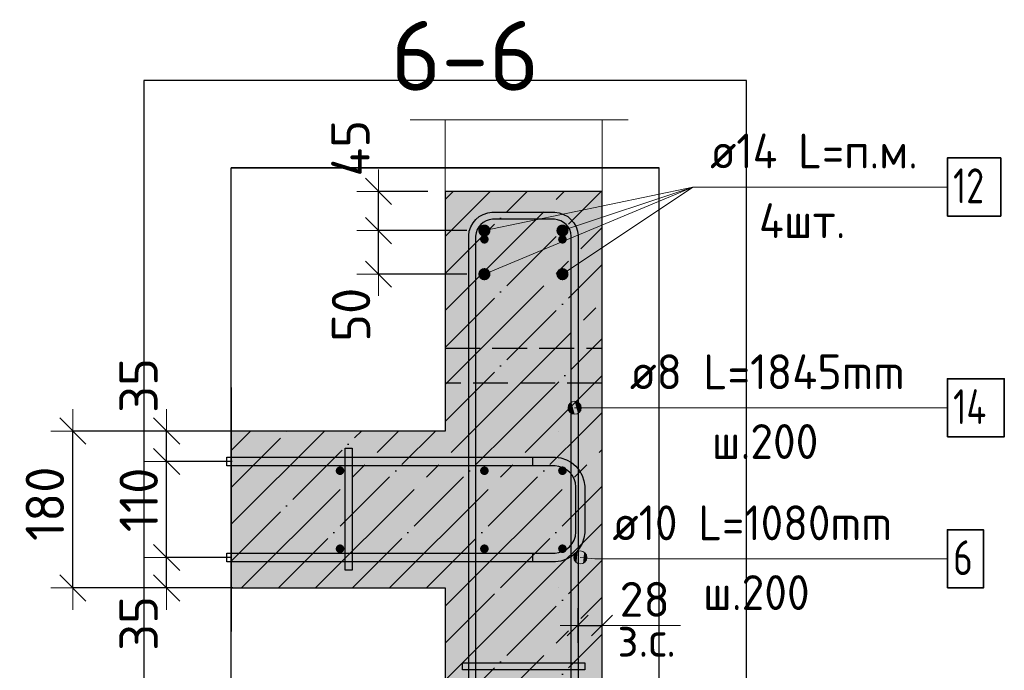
# Model space of a CAD drawing. Header units: millimetres. Extents: x -2258 to 68686, y -2266 to 30725.
# Tile 68 of 83: x 34584 to 35713, y 29978 to 30725. Entities that reach past the tile are written whole.
import ezdxf

# ---------------------------------------------------------------- set-up
doc = ezdxf.new("R2010")
doc.units = ezdxf.units.MM
doc.header["$PDMODE"] = 65
for name, pattern in [('______11', [100, 80, -10, 0, -10]), ('______2', [54, 40, -14]), ('______5', [220, 160, -20, 20, -20])]:
    doc.linetypes.add(name, pattern=pattern)
for name, color, linetype, lineweight in [('Standard', 7, 'Continuous', 25), ('Арм.стержн. Арматура края', 96, 'Continuous', 35), ('Арм.стержн. вертикальными 1', 22, 'Continuous', 35), ('Арм.стержн. Доп. арматура', 180, 'Continuous', 35), ('Арм.стержн. Хомут', 240, 'Continuous', 35), ('Арм.стержн.горизонт. 1', 180, 'Continuous', 35), ('Размерная линия_ общее', 7, 'Continuous', 13), ('Размерная линия_ общее_1', 7, 'Continuous', 13)]:
    doc.layers.add(name, color=color, linetype=linetype, lineweight=lineweight)
doc.layers.add('Арм.стержн.Стяжки', color=7, linetype='Continuous', lineweight=35, true_color=0x501e0f)
doc.styles.add('ISOCPEUR', font='ISOCPEUR')
doc.dimstyles.new('DIMSTYLE_11', dxfattribs={"dimtxt": 44, "dimasz": 50, "dimexe": 0, "dimexo": 0, "dimgap": 22, "dimtad": 2, "dimdec": 0, "dimrnd": 5, "dimzin": 12, "dimdsep": 46, "dimtxsty": 'ISOCPEUR', "dimblk1": 'ALL_ML_STRICH', "dimblk2": 'ALL_ML_STRICH', "dimsah": 1, "dimcen": 0, "dimclrd": 7, "dimclre": 256, "dimclrt": 7, "dimadec": 0, "dimazin": 0, "dimtfac": 1, "dimtdec": 0, "dimtix": 1, "dimtmove": 2, "dimatfit": 3, "dimfxl": 0, "dimtvp": 1.2, "dimtzin": 0, "dimlwd": 0, "dimlwe": -3, "dimarcsym": 0})
doc.dimstyles.new('DIMSTYLE_16', dxfattribs={"dimtxt": 40, "dimasz": 40, "dimexe": 0, "dimexo": 0.001, "dimgap": 20, "dimtad": 2, "dimdec": 0, "dimrnd": 1, "dimzin": 12, "dimdsep": 46, "dimtxsty": 'ISOCPEUR', "dimblk1": 'ALL_ML_STRICH', "dimblk2": 'ALL_ML_STRICH', "dimsah": 1, "dimcen": 0, "dimse1": 1, "dimse2": 1, "dimclrd": 7, "dimclre": 256, "dimclrt": 7, "dimadec": 0, "dimazin": 0, "dimtfac": 1, "dimtdec": 0, "dimtix": 1, "dimtmove": 2, "dimatfit": 3, "dimfxl": 0, "dimtvp": 1.2, "dimtzin": 0, "dimlwd": 0, "dimlwe": -3, "dimarcsym": 0})
doc.dimstyles.new('DIMSTYLE_3', dxfattribs={"dimtxt": 44, "dimasz": 50, "dimexe": 0, "dimexo": 0, "dimgap": 22, "dimtad": 2, "dimdec": 0, "dimrnd": 5, "dimzin": 12, "dimdsep": 46, "dimtxsty": 'ISOCPEUR', "dimblk1": 'ALL_ML_STRICH', "dimblk2": 'ALL_ML_STRICH', "dimsah": 1, "dimcen": 0, "dimclrd": 7, "dimclre": 256, "dimclrt": 7, "dimadec": 0, "dimazin": 0, "dimtfac": 1, "dimtdec": 0, "dimtix": 1, "dimtmove": 2, "dimatfit": 3, "dimfxl": 0, "dimtzin": 0, "dimlwd": 0, "dimlwe": -3, "dimarcsym": 0})

# ---------------------------------------------------------------- blocks, each defined once
blk = doc.blocks.new('ALL_ML_STRICH')
at = {"color": 0, "linetype": 'ByBlock', "lineweight": -2}
for p, q in [((0, -0.5), (0, 0.5)), ((-0.3, -0.3), (0.3, 0.3)), ((-1, 0), (0.5, 0))]:
    blk.add_line(p, q, dxfattribs=at)
blk = doc.blocks.new('*D281')
at = {"layer": 'DEFPOINTS', "color": 7, "linetype": 'Continuous', "lineweight": 13, "transparency": 33554687}
for p in [(35117.1, 30483), (34995.7, 30433), (35117.1, 30433)]:
    blk.add_point(p, dxfattribs=at)
at = {"layer": 'Размерная линия_ общее', "color": 253, "linetype": 'Continuous', "lineweight": -2, "true_color": 0xa0a0a0, "transparency": 33554687}
for p, q in [((35097.1, 30483), (34995.7, 30483)), ((35097.1, 30433), (34995.7, 30433))]:
    blk.add_line(p, q, dxfattribs=at)
at = {"layer": 'Размерная линия_ общее', "color": 7, "linetype": 'Continuous', "lineweight": -2, "transparency": 33554687}
blk.add_line((34995.7, 30433), (34995.7, 30483), dxfattribs=at)
at = {"layer": 'Размерная линия_ общее', "color": 7, "linetype": 'Continuous', "lineweight": 13, "transparency": 33554687, "xscale": 50, "yscale": 50, "zscale": 50}
for p, rotation in [((34995.7, 30483), 90), ((34995.7, 30433), 270)]:
    blk.add_blockref('ALL_ML_STRICH', p, dxfattribs=dict(at, rotation=rotation))
at = {"layer": 'Размерная линия_ общее', "color": 7, "linetype": 'Continuous', "lineweight": 13, "transparency": 33554687, "insert": (34964.2, 30386.4), "char_height": 44, "width": 88, "attachment_point": 5, "rotation": 90, "style": 'ISOCPEUR'}
blk.add_mtext('\\A1;{50}', dxfattribs=at)
blk = doc.blocks.new('*D282')
at = {"layer": 'DEFPOINTS', "color": 7, "linetype": 'Continuous', "lineweight": 13, "transparency": 33554687}
for p in [(35072.1, 30528), (34995.7, 30483), (35117.1, 30483)]:
    blk.add_point(p, dxfattribs=at)
at = {"layer": 'Размерная линия_ общее', "color": 253, "linetype": 'Continuous', "lineweight": -2, "true_color": 0xa0a0a0, "transparency": 33554687}
for p, q in [((35052.1, 30528), (34995.7, 30528)), ((35097.1, 30483), (34995.7, 30483))]:
    blk.add_line(p, q, dxfattribs=at)
at = {"layer": 'Размерная линия_ общее', "color": 7, "linetype": 'Continuous', "lineweight": -2, "transparency": 33554687}
blk.add_line((34995.7, 30483), (34995.7, 30528), dxfattribs=at)
at = {"layer": 'Размерная линия_ общее', "color": 7, "linetype": 'Continuous', "lineweight": 13, "transparency": 33554687, "xscale": 50, "yscale": 50, "zscale": 50}
for p, rotation in [((34995.7, 30528), 90), ((34995.7, 30483), 270)]:
    blk.add_blockref('ALL_ML_STRICH', p, dxfattribs=dict(at, rotation=rotation))
at = {"layer": 'Размерная линия_ общее', "color": 7, "linetype": 'Continuous', "lineweight": 13, "transparency": 33554687, "insert": (34963.5, 30577.5), "char_height": 44, "width": 88, "attachment_point": 5, "rotation": 90, "style": 'ISOCPEUR'}
blk.add_mtext('\\A1;{45}', dxfattribs=at)
blk = doc.blocks.new('*D283')
at = {"layer": 'DEFPOINTS', "color": 7, "linetype": 'Continuous', "lineweight": 13, "transparency": 33554687}
for p in [(35224.1, 30029.9), (35224.1, 30021.1), (35252.1, 30021.1)]:
    blk.add_point(p, dxfattribs=at)
at = {"layer": 'Размерная линия_ общее_1', "color": 7, "linetype": 'Continuous', "lineweight": -2, "transparency": 33554687}
blk.add_line((35224.1, 30029.9), (35252.1, 30029.9), dxfattribs=at)
at = {"layer": 'Размерная линия_ общее_1', "color": 7, "linetype": 'Continuous', "lineweight": 13, "transparency": 33554687, "xscale": 40, "yscale": 40, "zscale": 40, "rotation": 180}
blk.add_blockref('ALL_ML_STRICH', (35224.1, 30029.9), dxfattribs=at)
at = {"layer": 'Размерная линия_ общее_1', "color": 7, "linetype": 'Continuous', "lineweight": 13, "transparency": 33554687, "xscale": 40, "yscale": 40, "zscale": 40}
blk.add_blockref('ALL_ML_STRICH', (35252.1, 30029.9), dxfattribs=at)
at = {"layer": 'Размерная линия_ общее_1', "color": 7, "linetype": 'Continuous', "lineweight": 13, "transparency": 33554687, "insert": (35300.9, 30059.9), "char_height": 40, "width": 80, "attachment_point": 5, "style": 'ISOCPEUR'}
blk.add_mtext('\\A1;{28}', dxfattribs=at)
at = {"layer": 'Размерная линия_ общее_1', "color": 7, "linetype": 'Continuous', "lineweight": 13, "transparency": 33554687, "insert": (35269.7, 30034.1), "char_height": 40, "width": 2, "attachment_point": 1, "line_spacing_factor": 0.60241, "style": 'ISOCPEUR'}
blk.add_mtext('з.с.', dxfattribs=at)
blk = doc.blocks.new('*D284')
at = {"layer": 'DEFPOINTS', "color": 7, "linetype": 'Continuous', "lineweight": 13, "transparency": 33554687}
for p in [(34846.6, 30108), (34752.8, 30073), (34848.6, 30073)]:
    blk.add_point(p, dxfattribs=at)
at = {"layer": 'Размерная линия_ общее', "color": 253, "linetype": 'Continuous', "lineweight": -2, "true_color": 0xa0a0a0, "transparency": 33554687}
for p, q in [((34826.6, 30108), (34752.8, 30108)), ((34828.6, 30073), (34752.8, 30073))]:
    blk.add_line(p, q, dxfattribs=at)
at = {"layer": 'Размерная линия_ общее', "color": 7, "linetype": 'Continuous', "lineweight": -2, "transparency": 33554687}
blk.add_line((34752.8, 30073), (34752.8, 30108), dxfattribs=at)
at = {"layer": 'Размерная линия_ общее', "color": 7, "linetype": 'Continuous', "lineweight": 13, "transparency": 33554687, "xscale": 50, "yscale": 50, "zscale": 50}
for p, rotation in [((34752.8, 30108), 90), ((34752.8, 30073), 270)]:
    blk.add_blockref('ALL_ML_STRICH', p, dxfattribs=dict(at, rotation=rotation))
at = {"layer": 'Размерная линия_ общее', "color": 7, "linetype": 'Continuous', "lineweight": 13, "transparency": 33554687, "insert": (34720.7, 30032.3), "char_height": 44, "width": 88, "attachment_point": 5, "rotation": 90, "style": 'ISOCPEUR'}
blk.add_mtext('\\A1;{35}', dxfattribs=at)
blk = doc.blocks.new('*D285')
at = {"layer": 'DEFPOINTS', "color": 7, "linetype": 'Continuous', "lineweight": 13, "transparency": 33554687}
for p in [(34847.9, 30218), (34752.8, 30108), (34846.6, 30108)]:
    blk.add_point(p, dxfattribs=at)
at = {"layer": 'Размерная линия_ общее', "color": 253, "linetype": 'Continuous', "lineweight": -2, "true_color": 0xa0a0a0, "transparency": 33554687}
for p, q in [((34827.9, 30218), (34752.8, 30218)), ((34826.6, 30108), (34752.8, 30108))]:
    blk.add_line(p, q, dxfattribs=at)
at = {"layer": 'Размерная линия_ общее', "color": 7, "linetype": 'Continuous', "lineweight": -2, "transparency": 33554687}
blk.add_line((34752.8, 30108), (34752.8, 30218), dxfattribs=at)
at = {"layer": 'Размерная линия_ общее', "color": 7, "linetype": 'Continuous', "lineweight": 13, "transparency": 33554687, "xscale": 50, "yscale": 50, "zscale": 50}
for p, rotation in [((34752.8, 30218), 90), ((34752.8, 30108), 270)]:
    blk.add_blockref('ALL_ML_STRICH', p, dxfattribs=dict(at, rotation=rotation))
at = {"layer": 'Размерная линия_ общее', "color": 7, "linetype": 'Continuous', "lineweight": 13, "transparency": 33554687, "insert": (34720.8, 30174), "char_height": 44, "width": 132, "attachment_point": 5, "rotation": 90, "style": 'ISOCPEUR'}
blk.add_mtext('\\A1;{110}', dxfattribs=at)
blk = doc.blocks.new('*D286')
at = {"layer": 'DEFPOINTS', "color": 7, "linetype": 'Continuous', "lineweight": 13, "transparency": 33554687}
for p in [(34850.7, 30253), (34752.8, 30218), (34847.9, 30218)]:
    blk.add_point(p, dxfattribs=at)
at = {"layer": 'Размерная линия_ общее', "color": 253, "linetype": 'Continuous', "lineweight": -2, "true_color": 0xa0a0a0, "transparency": 33554687}
for p, q in [((34830.7, 30253), (34752.8, 30253)), ((34827.9, 30218), (34752.8, 30218))]:
    blk.add_line(p, q, dxfattribs=at)
at = {"layer": 'Размерная линия_ общее', "color": 7, "linetype": 'Continuous', "lineweight": -2, "transparency": 33554687}
blk.add_line((34752.8, 30218), (34752.8, 30253), dxfattribs=at)
at = {"layer": 'Размерная линия_ общее', "color": 7, "linetype": 'Continuous', "lineweight": 13, "transparency": 33554687, "xscale": 50, "yscale": 50, "zscale": 50}
for p, rotation in [((34752.8, 30253), 90), ((34752.8, 30218), 270)]:
    blk.add_blockref('ALL_ML_STRICH', p, dxfattribs=dict(at, rotation=rotation))
at = {"layer": 'Размерная линия_ общее', "color": 7, "linetype": 'Continuous', "lineweight": 13, "transparency": 33554687, "insert": (34720.6, 30305.3), "char_height": 44, "width": 88, "attachment_point": 5, "rotation": 90, "style": 'ISOCPEUR'}
blk.add_mtext('\\A1;{35}', dxfattribs=at)
blk = doc.blocks.new('*D287')
at = {"layer": 'DEFPOINTS', "color": 7, "linetype": 'Continuous', "lineweight": 13, "transparency": 33554687}
for p in [(34842.3, 30253), (34645.2, 30073), (34845.1, 30073)]:
    blk.add_point(p, dxfattribs=at)
at = {"layer": 'Размерная линия_ общее', "color": 253, "linetype": 'Continuous', "lineweight": -2, "true_color": 0xa0a0a0, "transparency": 33554687}
for p, q in [((34822.3, 30253), (34645.2, 30253)), ((34825.1, 30073), (34645.2, 30073))]:
    blk.add_line(p, q, dxfattribs=at)
at = {"layer": 'Размерная линия_ общее', "color": 7, "linetype": 'Continuous', "lineweight": -2, "transparency": 33554687}
blk.add_line((34645.2, 30073), (34645.2, 30253), dxfattribs=at)
at = {"layer": 'Размерная линия_ общее', "color": 7, "linetype": 'Continuous', "lineweight": 13, "transparency": 33554687, "xscale": 50, "yscale": 50, "zscale": 50}
for p, rotation in [((34645.2, 30253), 90), ((34645.2, 30073), 270)]:
    blk.add_blockref('ALL_ML_STRICH', p, dxfattribs=dict(at, rotation=rotation))
at = {"layer": 'Размерная линия_ общее', "color": 7, "linetype": 'Continuous', "lineweight": 13, "transparency": 33554687, "insert": (34613.2, 30169.6), "char_height": 44, "width": 132, "attachment_point": 5, "rotation": 90, "style": 'ISOCPEUR'}
blk.add_mtext('\\A1;{180}', dxfattribs=at)

msp = doc.modelspace()

# ---------------------------------------------------------------- hatches: boundary and pattern name
at = {"linetype": 'Continuous', "lineweight": -3, "transparency": 33554687}
msp.add_hatch(color=7, dxfattribs=at).paths.add_polyline_path([(35072.1, 30253), (35252.1, 30253), (35252.1, 30528), (35072.1, 30528)])
at = {"layer": 'Standard', "linetype": 'Continuous', "lineweight": -3, "transparency": 33554687}
for points in [[(35252.1, 30073), (35252.1, 30253), (34826.7, 30253), (34826.7, 30073)], [(35252.1, 29723), (35252.1, 30073), (35072.1, 30073), (35072.1, 29723)]]:
    msp.add_hatch(color=7, dxfattribs=at).paths.add_polyline_path(points)
at = {"layer": 'Арм.стержн. Арматура края', "linetype": 'Continuous', "lineweight": 13, "transparency": 33554687}
for points in [[(35220.3, 30104.9), (35221, 30112.4), (35219.6, 30108.7)], [(35222.7, 30101.9), (35221, 30112.4), (35220.3, 30104.9)], [(35222.7, 30101.9), (35224, 30114.8), (35221, 30112.4)], [(35226.4, 30100.5), (35224, 30114.8), (35222.7, 30101.9)], [(35226.4, 30100.5), (35227.8, 30115.5), (35224, 30114.8)], [(35230.2, 30101.2), (35227.8, 30115.5), (35226.4, 30100.5)], [(35230.2, 30101.2), (35231.5, 30114.1), (35227.8, 30115.5)], [(35233.2, 30103.6), (35231.5, 30114.1), (35230.2, 30101.2)], [(35233.2, 30103.6), (35233.9, 30111.1), (35231.5, 30114.1)], [(35233.9, 30111.1), (35233.2, 30103.6), (35234.6, 30107.3)]]:
    msp.add_hatch(color=7, dxfattribs=at).paths.add_polyline_path(points)
at = {"layer": 'Арм.стержн. вертикальными 1', "linetype": 'Continuous', "lineweight": 50, "transparency": 33554687}
for points in [[(35122.1, 30473), (35121.7, 30474.9), (35120.6, 30476.5), (35119, 30477.6), (35117.1, 30478), (35115.2, 30477.6), (35113.6, 30476.5), (35112.5, 30474.9), (35112.1, 30473), (35112.5, 30471.1), (35113.6, 30469.5), (35115.2, 30468.4), (35117.1, 30468), (35119, 30468.4), (35120.6, 30469.5), (35121.7, 30471.1)], [(35211.6, 30473), (35211.2, 30474.9), (35210.2, 30476.5), (35208.5, 30477.6), (35206.6, 30478), (35204.7, 30477.6), (35203.1, 30476.5), (35202, 30474.9), (35201.6, 30473), (35202, 30471.1), (35203.1, 30469.5), (35204.7, 30468.4), (35206.6, 30468), (35208.5, 30468.4), (35210.2, 30469.5), (35211.2, 30471.1)], [(34956.6, 30207.5), (34956.2, 30209.4), (34955.1, 30211), (34953.5, 30212.1), (34951.6, 30212.5), (34949.7, 30212.1), (34948.1, 30211), (34947, 30209.4), (34946.6, 30207.5), (34947, 30205.6), (34948.1, 30204), (34949.7, 30202.9), (34951.6, 30202.5), (34953.5, 30202.9), (34955.1, 30204), (34956.2, 30205.6)], [(35122.1, 30207.5), (35121.7, 30209.4), (35120.6, 30211), (35119, 30212.1), (35117.1, 30212.5), (35115.2, 30212.1), (35113.6, 30211), (35112.5, 30209.4), (35112.1, 30207.5), (35112.5, 30205.6), (35113.6, 30204), (35115.2, 30202.9), (35117.1, 30202.5), (35119, 30202.9), (35120.6, 30204), (35121.7, 30205.6)], [(35211.6, 30207.5), (35211.2, 30209.4), (35210.2, 30211), (35208.5, 30212.1), (35206.6, 30212.5), (35204.7, 30212.1), (35203.1, 30211), (35202, 30209.4), (35201.6, 30207.5), (35202, 30205.6), (35203.1, 30204), (35204.7, 30202.9), (35206.6, 30202.5), (35208.5, 30202.9), (35210.2, 30204), (35211.2, 30205.6)], [(34956.6, 30118), (34956.2, 30119.9), (34955.1, 30121.5), (34953.5, 30122.6), (34951.6, 30123), (34949.7, 30122.6), (34948.1, 30121.5), (34947, 30119.9), (34946.6, 30118), (34947, 30116.1), (34948.1, 30114.4), (34949.7, 30113.4), (34951.6, 30113), (34953.5, 30113.4), (34955.1, 30114.4), (34956.2, 30116.1)], [(35122.1, 30118), (35121.7, 30119.9), (35120.6, 30121.5), (35119, 30122.6), (35117.1, 30123), (35115.2, 30122.6), (35113.6, 30121.5), (35112.5, 30119.9), (35112.1, 30118), (35112.5, 30116.1), (35113.6, 30114.4), (35115.2, 30113.4), (35117.1, 30113), (35119, 30113.4), (35120.6, 30114.4), (35121.7, 30116.1)], [(35211.6, 30118), (35211.2, 30119.9), (35210.2, 30121.5), (35208.5, 30122.6), (35206.6, 30123), (35204.7, 30122.6), (35203.1, 30121.5), (35202, 30119.9), (35201.6, 30118), (35202, 30116.1), (35203.1, 30114.4), (35204.7, 30113.4), (35206.6, 30113), (35208.5, 30113.4), (35210.2, 30114.4), (35211.2, 30116.1)]]:
    msp.add_hatch(color=4, dxfattribs=at).paths.add_polyline_path(points)
at = {"layer": 'Арм.стержн. Доп. арматура', "linetype": 'Continuous', "lineweight": 50, "transparency": 33554687}
for points in [[(35124.1, 30483), (35123.6, 30485.7), (35122, 30488), (35119.8, 30489.5), (35117.1, 30490), (35114.4, 30489.5), (35112.1, 30488), (35110.6, 30485.7), (35110.1, 30483), (35110.6, 30480.3), (35112.1, 30478.1), (35114.4, 30476.5), (35117.1, 30476), (35119.8, 30476.5), (35122, 30478.1), (35123.6, 30480.3)], [(35213.6, 30483), (35213.1, 30485.7), (35211.6, 30488), (35209.3, 30489.5), (35206.6, 30490), (35204, 30489.5), (35201.7, 30488), (35200.2, 30485.7), (35199.6, 30483), (35200.2, 30480.3), (35201.7, 30478.1), (35204, 30476.5), (35206.6, 30476), (35209.3, 30476.5), (35211.6, 30478.1), (35213.1, 30480.3)], [(35124.1, 30433), (35123.6, 30435.7), (35122, 30438), (35119.8, 30439.5), (35117.1, 30440), (35114.4, 30439.5), (35112.1, 30438), (35110.6, 30435.7), (35110.1, 30433), (35110.6, 30430.3), (35112.1, 30428.1), (35114.4, 30426.5), (35117.1, 30426), (35119.8, 30426.5), (35122, 30428.1), (35123.6, 30430.3)], [(35213.6, 30433), (35213.1, 30435.7), (35211.6, 30438), (35209.3, 30439.5), (35206.6, 30440), (35204, 30439.5), (35201.7, 30438), (35200.2, 30435.7), (35199.6, 30433), (35200.2, 30430.3), (35201.7, 30428.1), (35204, 30426.5), (35206.6, 30426), (35209.3, 30426.5), (35211.6, 30428.1), (35213.1, 30430.3)]]:
    msp.add_hatch(color=7, dxfattribs=at).paths.add_polyline_path(points)
at = {"layer": 'Арм.стержн. Хомут', "linetype": 'Continuous', "lineweight": 13, "transparency": 33554687}
for points in [[(35220.6, 30272.2), (35220.6, 30287.2), (35216.9, 30286.2)], [(35224.4, 30273.3), (35224.4, 30286.2), (35220.6, 30287.2)], [(35224.4, 30273.3), (35220.6, 30287.2), (35220.6, 30272.2)], [(35214.2, 30276), (35214.2, 30283.5), (35213.1, 30279.7)], [(35216.9, 30273.3), (35216.9, 30286.2), (35214.2, 30283.5)], [(35216.9, 30273.3), (35214.2, 30283.5), (35214.2, 30276)], [(35220.6, 30272.2), (35216.9, 30286.2), (35216.9, 30273.3)], [(35227.1, 30276), (35227.1, 30283.5), (35224.4, 30286.2)], [(35227.1, 30276), (35224.4, 30286.2), (35224.4, 30273.3)], [(35227.1, 30283.5), (35227.1, 30276), (35228.1, 30279.7)]]:
    msp.add_hatch(color=7, dxfattribs=at).paths.add_polyline_path(points)

# ---------------------------------------------------------------- linework, layer by layer
at = {"color": 52, "linetype": 'Continuous', "lineweight": -3, "transparency": 33554687}
for p, q in [((34826.7, 29575.1), (34826.7, 30555.1)), ((34826.7, 29575.1), (34826.7, 30555.1)), ((35317.5, 30555.1), (34826.7, 30555.1)), ((34826.7, 30555.1), (35317.5, 30555.1)), ((35317.5, 29575.1), (35317.5, 30555.1)), ((35317.5, 29575.1), (35317.5, 30555.1))]:
    msp.add_line(p, q, dxfattribs=at)
at = {"color": 7, "linetype": '______11', "lineweight": -3, "transparency": 33554687}
for p, q in [((35072.1, 30349), (35251.1, 30528)), ((35072.1, 30433.8), (35166.3, 30528)), ((35072.1, 30518.7), (35081.4, 30528)), ((35072.1, 30264.1), (35252.1, 30444.1)), ((35145.8, 30253), (35252.1, 30359.3)), ((35230.7, 30253), (35252.1, 30274.4))]:
    msp.add_line(p, q, dxfattribs=at)
at = {"color": 7, "linetype": '______5', "lineweight": -3, "transparency": 33554687}
for p, q in [((35072.1, 30391.4), (35208.7, 30528)), ((35072.1, 30476.2), (35123.9, 30528)), ((35072.1, 30306.5), (35252.1, 30486.5)), ((35103.4, 30253), (35252.1, 30401.7)), ((35188.3, 30253), (35252.1, 30316.8))]:
    msp.add_line(p, q, dxfattribs=at)
at = {"color": 7, "linetype": 'Continuous', "lineweight": 25, "transparency": 33554687}
for p, q in [((35072.1, 30528), (35072.1, 30253)), ((35252.1, 30528), (35072.1, 30528)), ((35252.1, 30253), (35252.1, 30528))]:
    msp.add_line(p, q, dxfattribs=at)
at = {"color": 7, "linetype": '______2', "lineweight": 25, "transparency": 33554687}
for p, q in [((35072.1, 30348), (35252.1, 30348)), ((35252.1, 30308), (35072.1, 30308))]:
    msp.add_line(p, q, dxfattribs=at)
at = {"layer": 'Standard', "color": 7, "linetype": 'Continuous', "lineweight": 13, "transparency": 33554687}
for p, q in [((35032.1, 30610.1), (35282.1, 30610.1)), ((35252.1, 30029.9), (35342.1, 30029.9))]:
    msp.add_line(p, q, dxfattribs=at)
at = {"layer": 'Standard', "color": 7, "linetype": 'Continuous', "lineweight": 25, "transparency": 33554687}
for p, q in [((34826.7, 30303), (34826.7, 30023)), ((35072.1, 30253), (34826.7, 30253)), ((35252.1, 30073), (35252.1, 30253)), ((34826.7, 30073), (35072.1, 30073)), ((35072.1, 30073), (35072.1, 29723)), ((35252.1, 29723), (35252.1, 30073))]:
    msp.add_line(p, q, dxfattribs=at)
at = {"layer": 'Standard', "color": 7, "linetype": '______11', "lineweight": -3, "transparency": 33554687}
for p, q in [((34826.7, 30188.4), (34891.3, 30253)), ((34826.7, 30103.6), (34976.1, 30253)), ((34881, 30073), (35061, 30253)), ((34965.8, 30073), (35145.8, 30253)), ((35050.7, 30073), (35230.7, 30253)), ((35135.5, 30073), (35252.1, 30189.6)), ((35220.4, 30073), (35252.1, 30104.7)), ((35072.1, 29924.7), (35220.4, 30073)), ((35072.1, 30009.6), (35135.5, 30073)), ((35072.1, 29839.8), (35252.1, 30019.8))]:
    msp.add_line(p, q, dxfattribs=at)
at = {"layer": 'Standard', "color": 7, "linetype": '______5', "lineweight": -3, "transparency": 33554687}
for p, q in [((34826.7, 30230.8), (34848.9, 30253)), ((34826.7, 30146), (34933.7, 30253)), ((34838.6, 30073), (35018.6, 30253)), ((34923.4, 30073), (35103.4, 30253)), ((35008.3, 30073), (35188.3, 30253)), ((35093.1, 30073), (35252.1, 30232)), ((35178, 30073), (35252.1, 30147.1)), ((35072.1, 29967.1), (35178, 30073)), ((35072.1, 30052), (35093.1, 30073)), ((35072.1, 29882.3), (35252.1, 30062.3))]:
    msp.add_line(p, q, dxfattribs=at)
at = {"layer": 'Standard', "color": 7, "linetype": 'Continuous', "lineweight": 25, "transparency": 33554687}
msp.add_lwpolyline([(34726.7, 29475.1), (35417.5, 29475.1), (35417.5, 30655.1), (34726.7, 30655.1), (34726.7, 29475.1)], dxfattribs=at)
at = {"layer": 'Standard', "color": 7, "linetype": 'Continuous', "lineweight": 13, "transparency": 33554687}
msp.add_lwpolyline([(35072.1, 30528), (35252.1, 30528), (35252.1, 30610.1), (35072.1, 30610.1), (35072.1, 30528)], close=True, dxfattribs=at)
at = {"layer": 'Арм.стержн. Арматура края', "color": 7, "linetype": 'Continuous', "lineweight": 13, "transparency": 33554687}
for p, q in [((35219.6, 30108.7), (35219.6, 30108.7)), ((35243.9, 30106.4), (35227.1, 30108)), ((35227.8, 30115.5), (35227.8, 30115.5)), ((35234.6, 30107.3), (35234.6, 30107.3)), ((35243.9, 30106.4), (35647.9, 30106.4)), ((35226.4, 30100.5), (35226.4, 30100.5))]:
    msp.add_line(p, q, dxfattribs=at)
at = {"layer": 'Арм.стержн. Арматура края', "color": 4, "linetype": 'Continuous', "lineweight": 25, "transparency": 33554687}
msp.add_lwpolyline([(34821.7, 30113), (35198.1, 30113), (35202.6, 30113.6), (35207.2, 30115.1), (35211.3, 30117.5), (35214.8, 30120.3), (35217.6, 30123.8), (35220, 30127.9), (35221.5, 30132.5), (35222.1, 30137), (35222.1, 30189), (35221.5, 30193.5), (35220, 30198.1), (35217.6, 30202.3), (35214.8, 30205.7), (35211.3, 30208.5), (35207.2, 30210.9), (35202.6, 30212.4), (35198.1, 30213), (34821.7, 30213), (34821.7, 30223), (35198.8, 30223), (35204.9, 30222.2), (35211.2, 30220.1), (35217, 30216.8), (35221.9, 30212.8), (35225.9, 30208), (35229.2, 30202.1), (35231.2, 30195.8), (35232.1, 30189.7), (35232.1, 30136.3), (35231.2, 30130.2), (35229.2, 30123.9), (35225.9, 30118.1), (35221.9, 30113.2), (35217, 30109.2), (35211.2, 30105.9), (35204.9, 30103.9), (35198.8, 30103), (34821.7, 30103), (34821.7, 30113)], dxfattribs=at)
msp.add_lwpolyline([(34821.7, 30113), (35198.1, 30113), (35202.6, 30113.6), (35207.2, 30115.1), (35211.3, 30117.5), (35214.8, 30120.3), (35217.6, 30123.8), (35220, 30127.9), (35221.5, 30132.5), (35222.1, 30137), (35222.1, 30189), (35221.5, 30193.5), (35220, 30198.1), (35217.6, 30202.3), (35214.8, 30205.7), (35211.3, 30208.5), (35207.2, 30210.9), (35202.6, 30212.4), (35198.1, 30213), (34821.7, 30213), (34821.7, 30223), (35198.8, 30223), (35204.9, 30222.2), (35211.2, 30220.1), (35217, 30216.8), (35221.9, 30212.8), (35225.9, 30208), (35229.2, 30202.1), (35231.2, 30195.8), (35232.1, 30189.7), (35232.1, 30136.3), (35231.2, 30130.2), (35229.2, 30123.9), (35225.9, 30118.1), (35221.9, 30113.2), (35217, 30109.2), (35211.2, 30105.9), (35204.9, 30103.9), (35198.8, 30103), (34821.7, 30103), (34821.7, 30113)], dxfattribs=at)
at = {"layer": 'Арм.стержн. Арматура края', "color": 7, "linetype": 'Continuous', "lineweight": 35, "transparency": 33554687}
msp.add_lwpolyline([(35647.9, 30073), (35689.2, 30073), (35689.2, 30139.7), (35647.9, 30139.7), (35647.9, 30073)], dxfattribs=at)
at = {"layer": 'Арм.стержн. Арматура края', "color": 7, "linetype": 'Continuous', "lineweight": 13, "transparency": 33554687}
msp.add_circle((35227.1, 30108), 7.5, dxfattribs=at)
at = {"layer": 'Арм.стержн. Доп. арматура', "color": 7, "linetype": 'Continuous', "lineweight": 13, "transparency": 33554687}
for q in [(35117.1, 30433), (35117.1, 30483), (35206.6, 30433), (35206.6, 30483), (35647.9, 30533), (35647.9, 30533)]:
    msp.add_line((35355.9, 30533), q, dxfattribs=at)
at = {"layer": 'Арм.стержн. Доп. арматура', "color": 7, "linetype": 'Continuous', "lineweight": 35, "transparency": 33554687}
msp.add_lwpolyline([(35647.9, 30499.7), (35709.2, 30499.7), (35709.2, 30566.4), (35647.9, 30566.4), (35647.9, 30499.7)], dxfattribs=at)
msp.add_lwpolyline([(35647.9, 30499.7), (35709.2, 30499.7), (35709.2, 30566.4), (35647.9, 30566.4), (35647.9, 30499.7)], dxfattribs=at)
msp.add_lwpolyline([(35647.9, 30499.7), (35709.2, 30499.7), (35709.2, 30566.4), (35647.9, 30566.4), (35647.9, 30499.7)], dxfattribs=at)
msp.add_lwpolyline([(35647.9, 30499.7), (35709.2, 30499.7), (35709.2, 30566.4), (35647.9, 30566.4), (35647.9, 30499.7)], dxfattribs=at)
at = {"layer": 'Арм.стержн. Хомут', "color": 7, "linetype": 'Continuous', "lineweight": 13, "transparency": 33554687}
for p, q in [((35220.6, 30287.2), (35220.6, 30287.2)), ((35213.1, 30279.7), (35213.1, 30279.7)), ((35263.9, 30279.7), (35220.6, 30279.7)), ((35228.1, 30279.7), (35228.1, 30279.7)), ((35263.9, 30279.7), (35647.9, 30279.7)), ((35220.6, 30272.2), (35220.6, 30272.2))]:
    msp.add_line(p, q, dxfattribs=at)
at = {"layer": 'Арм.стержн. Хомут', "color": 40, "linetype": 'Continuous', "lineweight": 25, "transparency": 33554687}
for points in [[(35099.1, 29773.7), (35099.1, 30477.3), (35099.8, 30482.2), (35101.5, 30487.3), (35104.1, 30492), (35107.3, 30495.8), (35111.1, 30499), (35115.8, 30501.6), (35120.9, 30503.3), (35125.8, 30504), (35198, 30504), (35202.8, 30503.3), (35207.9, 30501.6), (35212.6, 30499), (35216.4, 30495.8), (35219.7, 30492), (35222.3, 30487.3), (35224, 30482.2), (35224.6, 30477.3), (35224.6, 29773.7)], [(35099.1, 29773.7), (35099.1, 30477.3), (35099.8, 30482.2), (35101.5, 30487.3), (35104.1, 30492), (35107.3, 30495.8), (35111.1, 30499), (35115.8, 30501.6), (35120.9, 30503.3), (35125.8, 30504), (35198, 30504), (35202.8, 30503.3), (35207.9, 30501.6), (35212.6, 30499), (35216.4, 30495.8), (35219.7, 30492), (35222.3, 30487.3), (35224, 30482.2), (35224.6, 30477.3), (35224.6, 29773.7)], [(35216.6, 29774.2), (35216.6, 30476.8), (35216.1, 30480.4), (35214.9, 30484.1), (35213, 30487.4), (35210.8, 30490.1), (35208, 30492.4), (35204.7, 30494.3), (35201, 30495.5), (35197.4, 30496), (35126.3, 30496), (35122.7, 30495.5), (35119.1, 30494.3), (35115.7, 30492.4), (35113, 30490.1), (35110.7, 30487.4), (35108.8, 30484.1), (35107.6, 30480.4), (35107.1, 30476.8), (35107.1, 29774.2)], [(35216.6, 29774.2), (35216.6, 30476.8), (35216.1, 30480.4), (35214.9, 30484.1), (35213, 30487.4), (35210.8, 30490.1), (35208, 30492.4), (35204.7, 30494.3), (35201, 30495.5), (35197.4, 30496), (35126.3, 30496), (35122.7, 30495.5), (35119.1, 30494.3), (35115.7, 30492.4), (35113, 30490.1), (35110.7, 30487.4), (35108.8, 30484.1), (35107.6, 30480.4), (35107.1, 30476.8), (35107.1, 29774.2)]]:
    msp.add_lwpolyline(points, dxfattribs=at)
at = {"layer": 'Арм.стержн. Хомут', "color": 7, "linetype": 'Continuous', "lineweight": 35, "transparency": 33554687}
msp.add_lwpolyline([(35647.9, 30246.4), (35713.2, 30246.4), (35713.2, 30313), (35647.9, 30313), (35647.9, 30246.4)], dxfattribs=at)
at = {"layer": 'Арм.стержн. Хомут', "color": 7, "linetype": 'Continuous', "lineweight": 13, "transparency": 33554687}
msp.add_circle((35220.6, 30279.7), 7.5, dxfattribs=at)
at = {"layer": 'Арм.стержн.горизонт. 1', "color": 52, "linetype": 'Continuous', "lineweight": 25, "transparency": 33554687}
for p, q in [((35202.1, 30253), (35202.1, 30253)), ((35202.1, 30073), (35202.1, 30073))]:
    msp.add_line(p, q, dxfattribs=at)
at = {"layer": 'Арм.стержн.горизонт. 1', "color": 4, "linetype": 'Continuous', "lineweight": 25, "transparency": 33554687}
for points in [[(34821.7, 30223), (35172.1, 30223), (35172.1, 30213), (34821.7, 30213), (34821.7, 30223)], [(34821.7, 30223), (35172.1, 30223), (35172.1, 30213), (34821.7, 30213), (34821.7, 30223)], [(34821.7, 30113), (35172.1, 30113), (35172.1, 30103), (34821.7, 30103), (34821.7, 30113)], [(34821.7, 30113), (35172.1, 30113), (35172.1, 30103), (34821.7, 30103), (34821.7, 30113)]]:
    msp.add_lwpolyline(points, dxfattribs=at)
at = {"layer": 'Арм.стержн.Стяжки', "color": 40, "linetype": 'Continuous', "lineweight": 25, "transparency": 33554687}
for points in [[(34957.6, 30093.5), (34957.6, 30233.5), (34965.6, 30233.5), (34965.6, 30093.5), (34957.6, 30093.5)], [(35092.1, 29987), (35232.1, 29987), (35232.1, 29979), (35092.1, 29979), (35092.1, 29987)]]:
    msp.add_lwpolyline(points, dxfattribs=at)

# ---------------------------------------------------------------- texts
at = {"layer": 'Standard', "color": 7, "linetype": 'Continuous', "lineweight": 13, "transparency": 33554687, "insert": (35009.7, 30643.6), "char_height": 80, "width": 204.522, "attachment_point": 7, "style": 'ISOCPEUR'}
msp.add_mtext('\\A1;{\\fISOCPEUR|i0|b0;\\H80.000000;\\W1.000000;\\C7;6-6}\\P', dxfattribs=at)
at = {"layer": 'Арм.стержн. Арматура края', "color": 7, "linetype": 'Continuous', "lineweight": 25, "transparency": 33554687, "char_height": 40, "attachment_point": 7, "style": 'ISOCPEUR'}
for s, insert, width in [('\\W0.94;ø10 L=1080mm ', (35263.9, 30127.7), 382.615), ('\\W0.78;6', (35654.5, 30087.7), 43.521), ('\\W0.95;ш.200 ', (35367.9, 30047.7), 174.933)]:
    msp.add_mtext(s, dxfattribs=dict(at, insert=insert, width=width))
at = {"layer": 'Арм.стержн. Доп. арматура', "color": 7, "linetype": 'Continuous', "lineweight": 25, "transparency": 33554687, "char_height": 40, "attachment_point": 7, "style": 'ISOCPEUR'}
for s, insert, width in [('\\W0.94;ø14 L=п.м.', (35375.9, 30554.4), 270.67), ('\\W0.75;12', (35654.5, 30514.4), 62.971), ('\\W0.75;12', (35654.5, 30514.4), 62.971), ('\\W0.75;12', (35654.5, 30514.4), 62.971), ('\\W0.75;12', (35654.5, 30514.4), 62.971), ('\\W0.95;4шт. ', (35431.9, 30474.4), 158.877)]:
    msp.add_mtext(s, dxfattribs=dict(at, insert=insert, width=width))
at = {"layer": 'Арм.стержн. Хомут', "color": 7, "linetype": 'Continuous', "lineweight": 25, "transparency": 33554687, "char_height": 40, "attachment_point": 7, "style": 'ISOCPEUR'}
for s, insert, width in [('\\W0.96;ø8 L=1845mm ', (35283.9, 30301), 366.98), ('\\W0.76;14', (35654.5, 30261), 67.275), ('\\W0.95;ш.200 ', (35377.9, 30221), 174.933)]:
    msp.add_mtext(s, dxfattribs=dict(at, insert=insert, width=width))

# ---------------------------------------------------------------- dimensions: what is measured, and where the dimension line sits
at = {"layer": 'Размерная линия_ общее', "color": 7, "linetype": 'Continuous', "lineweight": 13, "transparency": 33554687}
for base, p1, p2, dimstyle, picture, middle in [((34995.7, 30528), (35097.1, 30483), (35052.1, 30528), 'DIMSTYLE_11', '*D282', (34963.5, 30577.5)), ((34995.7, 30483), (35097.1, 30433), (35097.1, 30483), 'DIMSTYLE_11', '*D281', (34964.2, 30386.4)), ((34752.8, 30253), (34827.9, 30218), (34830.7, 30253), 'DIMSTYLE_11', '*D286', (34720.6, 30305.3)), ((34645.2, 30253), (34825.1, 30073), (34822.3, 30253), 'DIMSTYLE_3', '*D287', (34613.2, 30169.6)), ((34752.8, 30218), (34826.6, 30108), (34827.9, 30218), 'DIMSTYLE_11', '*D285', (34720.8, 30174)), ((34752.8, 30108), (34828.6, 30073), (34826.6, 30108), 'DIMSTYLE_11', '*D284', (34720.7, 30032.3))]:
    dim = msp.add_linear_dim(base=base, p1=p1, p2=p2, angle=90, dimstyle=dimstyle, override={"dimpost": '<>', "dimclrd": 7, "dimclre": 253, "dimclrt": 7, "dimlwd": 0, "dimlwe": 65533}, dxfattribs=at)
    dim.commit()
    dim.dimension.update_dxf_attribs({"geometry": picture, "text_midpoint": middle, "dimtype": 160})
at = {"layer": 'Размерная линия_ общее_1', "color": 7, "linetype": 'Continuous', "lineweight": 13, "transparency": 33554687}
dim = msp.add_linear_dim(base=(35252.1, 30029.9), p1=(35224.1, 30021.1), p2=(35252.1, 30021.1), text='<>\\Xз.с.', dimstyle='DIMSTYLE_16', override={"dimpost": '<>', "dimclrd": 7, "dimclre": 253, "dimclrt": 7, "dimlwd": 0, "dimlwe": 65533}, dxfattribs=at)
dim.commit()
dim.dimension.update_dxf_attribs({"geometry": '*D283', "text_midpoint": (35300.9, 30059.9), "dimtype": 160})

doc.saveas('drawing.dxf')
